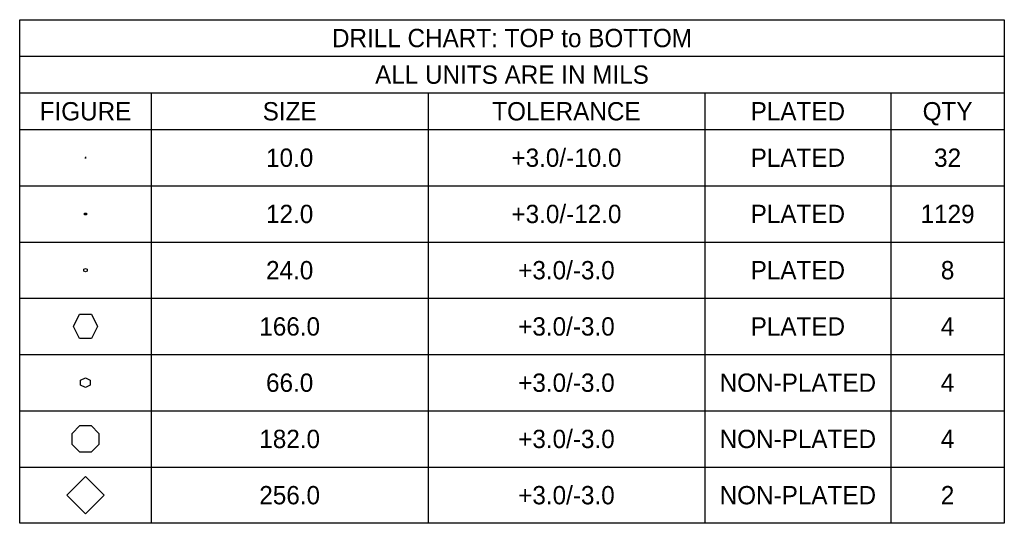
# Model space of a CAD drawing. Extents: x -9303 to 12731, y -3355 to 4522.
# Tile 1 of 51: x -9303 to -2576, y -174 to 3264. Entities that reach past the tile are written whole.
import ezdxf
from ezdxf.enums import TextEntityAlignment as Align

# ---------------------------------------------------------------- set-up
doc = ezdxf.new("R2010")
doc.units = 0
doc.layers.add('MA_NCLEGEND-1-10', color=231, linetype='CONTINUOUS')

# ---------------------------------------------------------------- blocks, each defined once
blk = doc.blocks.new('FIGURE_DIAMOND')
blk.add_lwpolyline([(-0.5, 0), (0, 0.5), (0.5, 0), (0, -0.5)], close=True)
blk = doc.blocks.new('FIGURE_OCT')
blk.add_lwpolyline([(-0.5, -0.2071), (-0.5, 0.2071), (-0.2071, 0.5), (0.2071, 0.5), (0.5, 0.2071), (0.5, -0.2071), (0.2071, -0.5), (-0.2071, -0.5)], close=True)
blk = doc.blocks.new('FIGURE_HEX')
blk.add_lwpolyline([(-0.5, 0), (-0.25, 0.5), (0.25, 0.5), (0.5, 0), (0.25, -0.5), (-0.25, -0.5)], close=True)
blk = doc.blocks.new('FIGURE_SQUARE')
blk.add_lwpolyline([(-0.5, -0.5), (-0.5, 0.5), (0.5, 0.5), (0.5, -0.5)], close=True)
blk = doc.blocks.new('FIGURE_CROSS')
for points in [[(-0.5, 0), (0.5, 0)], [(0, 0.5), (0, -0.5)]]:
    blk.add_lwpolyline(points)

msp = doc.modelspace()

# ---------------------------------------------------------------- linework, layer by layer
at = {"layer": 'MA_NCLEGEND-1-10'}
msp.add_lwpolyline([(-9303, -174), (-9303, 3264), (-2576, 3264), (-2576, -174)], close=True, dxfattribs=at)
for points in [[(-9303, 3014), (-2576, 3014)], [(-9303, 2764), (-2576, 2764)], [(-8404, 2764), (-8404, -174)], [(-6513, 2764), (-6513, -174)], [(-4622, 2764), (-4622, -174)], [(-3351, 2764), (-3351, -174)], [(-9303, 2514), (-2576, 2514)], [(-9303, 2130), (-2576, 2130)], [(-9303, 1746), (-2576, 1746)], [(-9303, 1362), (-2576, 1362)], [(-9303, 978), (-2576, 978)], [(-9303, 594), (-2576, 594)], [(-9303, 210), (-2576, 210)]]:
    msp.add_lwpolyline(points, dxfattribs=at)

# ---------------------------------------------------------------- block references
for name, p, xscale, yscale in [('FIGURE_CROSS', (-8853.5, 2322), 10, 10), ('FIGURE_SQUARE', (-8853.5, 1938), 12, 12), ('FIGURE_HEX', (-8853.5, 1170), 166, 166), ('FIGURE_OCT', (-8853.5, 402), 182, 182), ('FIGURE_DIAMOND', (-8853.5, 18), 256, 256)]:
    msp.add_blockref(name, p, dxfattribs=dict(at, xscale=xscale, yscale=yscale))
at = {"layer": 'MA_NCLEGEND-1-10', "rotation": 90}
for p, xscale, yscale in [((-8853.5, 1554), 24, 24), ((-8853.5, 786), 66, 66)]:
    msp.add_blockref('FIGURE_HEX', p, dxfattribs=dict(at, xscale=xscale, yscale=yscale))

# ---------------------------------------------------------------- texts
at = {"layer": 'MA_NCLEGEND-1-10', "width": 0.992}
for s, p in [('DRILL CHART: TOP to BOTTOM', (-5939.5, 3076.5)), ('ALL UNITS ARE IN MILS', (-5939.5, 2826.5)), ('FIGURE', (-8853.5, 2576.5)), ('SIZE', (-7458.5, 2576.5)), ('TOLERANCE', (-5567.5, 2576.5)), ('PLATED', (-3986.5, 2576.5)), ('QTY', (-2963.5, 2576.5)), ('10.0', (-7458.5, 2259.5)), ('+3.0/-10.0', (-5567.5, 2259.5)), ('PLATED', (-3986.5, 2259.5)), ('32', (-2963.5, 2259.5)), ('12.0', (-7458.5, 1875.5)), ('+3.0/-12.0', (-5567.5, 1875.5)), ('PLATED', (-3986.5, 1875.5)), ('1129', (-2963.5, 1875.5)), ('24.0', (-7458.5, 1491.5)), ('+3.0/-3.0', (-5567.5, 1491.5)), ('PLATED', (-3986.5, 1491.5)), ('8', (-2963.5, 1491.5)), ('166.0', (-7458.5, 1107.5)), ('+3.0/-3.0', (-5567.5, 1107.5)), ('PLATED', (-3986.5, 1107.5)), ('4', (-2963.5, 1107.5)), ('66.0', (-7458.5, 723.5)), ('+3.0/-3.0', (-5567.5, 723.5)), ('NON-PLATED', (-3986.5, 723.5)), ('4', (-2963.5, 723.5)), ('+3.0/-3.0', (-5567.5, 339.5)), ('182.0', (-7458.5, 339.5)), ('NON-PLATED', (-3986.5, 339.5)), ('4', (-2963.5, 339.5)), ('256.0', (-7458.5, -44.5)), ('+3.0/-3.0', (-5567.5, -44.5)), ('NON-PLATED', (-3986.5, -44.5)), ('2', (-2963.5, -44.5))]:
    msp.add_text(s, height=125, dxfattribs=at).set_placement(p, align=Align.CENTER)

doc.saveas('drawing.dxf')
